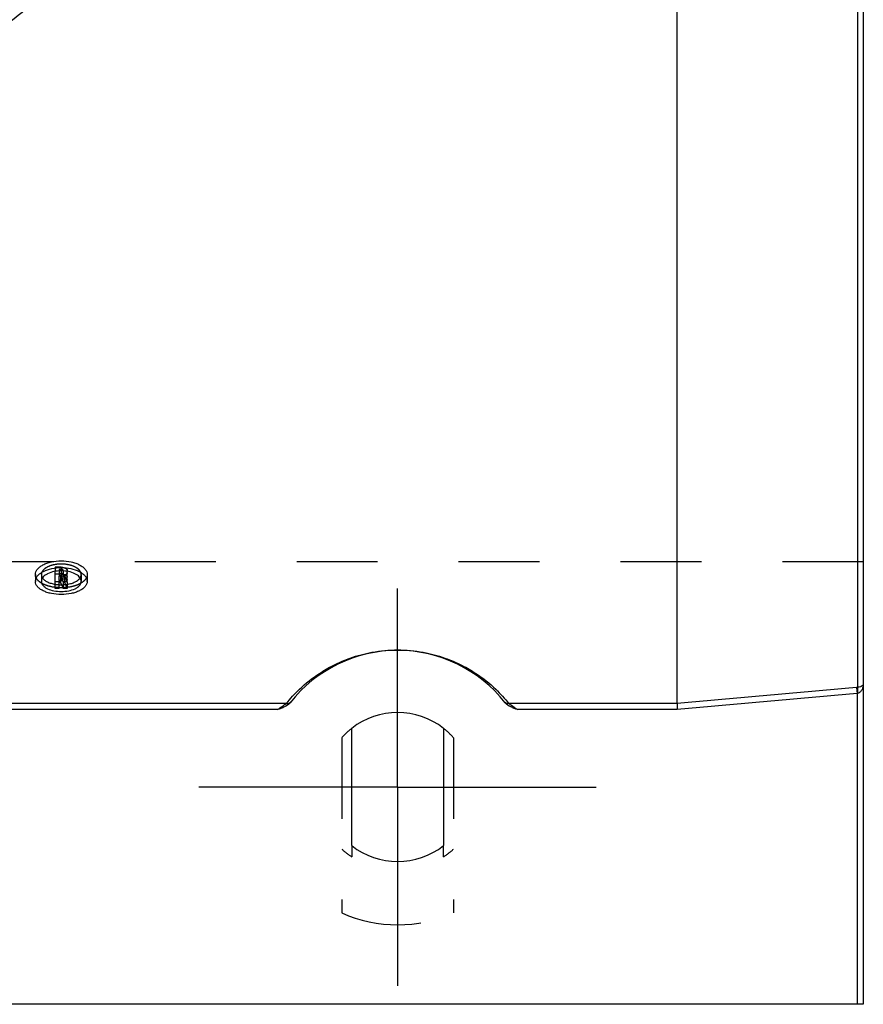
# Model space of a CAD drawing. Header units: millimetres. Extents: x 397 to 603, y 380 to 620.
# Tile 4 of 10: x 530 to 598, y 385 to 464. Entities that reach past the tile are written whole.
import ezdxf

# ---------------------------------------------------------------- set-up
doc = ezdxf.new("R2010")
doc.units = ezdxf.units.MM
doc.header["$LTSCALE"] = 65.185185
doc.linetypes.add('CENTER', pattern=[0.6, 0.375, -0.075, 0.075, -0.075])
doc.linetypes.add('HIDDEN', pattern=[0.2, 0.1, -0.1])
for name, color, linetype in [('FASEN', 7, 'CONTINUOUS'), ('FLAECHEN', 7, 'CONTINUOUS'), ('KOERPER', 7, 'CONTINUOUS'), ('KONST.EL_MIT_GEO', 7, 'CONTINUOUS')]:
    doc.layers.add(name, color=color, linetype=linetype)

msp = doc.modelspace()

# ---------------------------------------------------------------- linework, layer by layer
at = {"layer": 'FASEN', "color": 7, "linetype": 'Continuous'}
msp.add_circle((500, 500), 41.605, dxfattribs=at)
at = {"layer": 'FLAECHEN', "color": 8, "linetype": 'HIDDEN'}
msp.add_line((597.5, 420.627), (402.5, 420.627), dxfattribs=at)
at = {"layer": 'KOERPER', "color": 7, "linetype": 'Continuous'}
for p, q in [((556.3, 397.777), (556.3, 407.223)), ((563.7, 407.223), (563.7, 397.777))]:
    msp.add_line(p, q, dxfattribs=at)
at = {"layer": 'KOERPER', "color": 8, "linetype": 'HIDDEN'}
for p, q in [((555.5, 406.469), (555.5, 392.358)), ((564.5, 406.469), (564.5, 392.358)), ((556.3, 397.777), (556.3, 396.881)), ((563.7, 396.881), (563.7, 397.777))]:
    msp.add_line(p, q, dxfattribs=at)
at = {"layer": 'KOERPER', "color": 7, "linetype": 'Continuous'}
for start, end in [(51.92688, 128.07312), (231.92688, 308.07312)]:
    msp.add_arc((560, 402.5), 6, start, end, dxfattribs=at)
at = {"layer": 'KOERPER', "color": 8, "linetype": 'HIDDEN'}
for radius, start, end in [(6, 128.07312, 138.59038), (6, 41.40962, 51.92688), (6.728, 228.02144, 236.63673), (6.728, 303.36327, 311.97856)]:
    msp.add_arc((560, 402.5), radius, start, end, dxfattribs=at)
at = {"layer": 'KONST.EL_MIT_GEO', "color": 7, "linetype": 'Continuous'}
for p, q in [((597.5, 615), (597.5, 385)), ((597.044, 589.469), (597.044, 410.531)), ((582.5, 409.214), (582.5, 492.69)), ((530.827, 419.611), (530.827, 419.089)), ((532.43, 418.489), (532.43, 419.871)), ((532.913, 419.655), (532.43, 419.655)), ((532.913, 419.485), (532.751, 419.485)), ((532.751, 419.136), (532.751, 419.485)), ((532.913, 419.911), (532.913, 419.655)), ((532.913, 419.485), (532.913, 419.136)), ((533.393, 419.219), (533.393, 419.871)), ((535, 419.611), (535, 419.089)), ((530.827, 419.066), (530.827, 419.089)), ((531.31, 419.089), (531.309, 419.066)), ((532.913, 419.136), (532.751, 419.136)), ((532.851, 418.97), (532.751, 418.97)), ((532.751, 418.489), (532.751, 418.97)), ((533.072, 419.219), (533.072, 419.402)), ((533.387, 419.033), (533.387, 418.489)), ((534.517, 419.066), (534.516, 419.089)), ((535, 419.089), (535, 419.066)), ((532.751, 418.489), (532.43, 418.489)), ((533.387, 418.489), (533.058, 418.489)), ((596.956, 410.524), (597, 410.043)), ((597, 410.043), (597, 385)), ((551.03, 409.214), (448.97, 409.214)), ((582.5, 409.214), (568.97, 409.214)), ((550.334, 408.731), (449.666, 408.731)), ((582.522, 408.731), (569.666, 408.731)), ((597.5, 385), (402.5, 385))]:
    msp.add_line(p, q, dxfattribs=at)
at = {"layer": 'KONST.EL_MIT_GEO', "color": 8, "linetype": 'HIDDEN'}
for p, q in [((531.309, 419.611), (531.309, 419.066)), ((532.913, 420.2), (532.43, 420.2)), ((532.43, 420.2), (532.43, 419.871)), ((532.913, 420.031), (532.751, 420.031)), ((532.751, 420.031), (532.751, 419.485)), ((532.913, 419.681), (532.751, 419.681)), ((532.851, 419.515), (532.751, 419.515)), ((532.851, 419.515), (532.851, 418.97)), ((532.913, 420.2), (532.913, 419.911)), ((532.913, 419.655), (532.913, 419.485)), ((533.072, 419.947), (533.072, 419.402)), ((533.163, 419.551), (533.163, 419.006)), ((533.393, 419.947), (533.393, 419.871)), ((534.517, 419.611), (534.517, 419.066)), ((530.827, 419.089), (530.827, 419.066)), ((532.751, 419.033), (532.43, 419.033)), ((532.751, 419.136), (532.751, 418.97)), ((533.387, 419.033), (533.058, 419.033)), ((533.058, 419.033), (533.058, 418.489)), ((535, 419.089), (535, 419.066))]:
    msp.add_line(p, q, dxfattribs=at)
at = {"layer": 'KONST.EL_MIT_GEO', "color": 2, "linetype": 'CENTER'}
for q in [(560, 418.5), (544, 402.5), (576, 402.5), (560, 386.5)]:
    msp.add_line((560, 402.5), q, dxfattribs=at)
at = {"layer": 'KONST.EL_MIT_GEO', "color": 7, "linetype": 'Continuous'}
for centre, radius, start, end in [((531.395, 419.066), 0.569, 173.70839, 177.62436), ((531.389, 419.066), 0.563, 180.0085, 181.54746), ((531.743, 419.066), 0.433, 180.01604, 185.33004), ((531.748, 419.065), 0.438, 172.72708, 176.91028), ((532.913, 421.958), 3.169, 267.06745, 270.26704), ((534.079, 419.065), 0.438, 3.08969, 7.27289), ((534.084, 419.066), 0.433, 354.66992, 359.98396), ((534.431, 419.066), 0.569, 2.37565, 6.29161), ((534.437, 419.066), 0.563, 358.45254, 359.9915), ((560, 402.5), 11, 38.1081, 141.8919), ((597.292, 406.827), 3.713, 93.83175, 95.18107), ((597.17, 409.109), 0.95, 97.62399, 100.28482)]:
    msp.add_arc(centre, radius, start, end, dxfattribs=at)
at = {"layer": 'KONST.EL_MIT_GEO', "color": 8, "linetype": 'HIDDEN'}
for centre, radius, start, end in [((532.901, 421.788), 2.998, 260.96531, 267.1333), ((560, 402.5), 11.096, 246.07335, 293.92665)]:
    msp.add_arc(centre, radius, start, end, dxfattribs=at)
for centre, start_param, end_param in [((534.342, 500), -3.704931, -3.694934), ((534.671, 500), -3.705682, -3.696681)]:
    msp.add_ellipse(centre, major_axis=(-9.839, 93.98), ratio=0.195472, start_param=start_param, end_param=end_param, dxfattribs=at)
at = {"layer": 'KONST.EL_MIT_GEO', "color": 7, "linetype": 'Continuous'}
for centre, major_axis, start_param, end_param in [((534.342, 500), (-9.903, 94.59), -3.704468, -3.694536), ((534.671, 500), (-9.903, 94.59), -3.705215, -3.694536), ((534.671, 500), (-9.839, 93.98), -3.696681, -3.694934)]:
    msp.add_ellipse(centre, major_axis=major_axis, ratio=0.195472, start_param=start_param, end_param=end_param, dxfattribs=at)
for points, knots in [([(540.909, 477.743), (539.813, 475.858), (537.35, 472.25), (532.93, 467.43), (527.88, 463.278), (524.158, 461.001), (522.226, 459.995)], [0, 0, 0, 0, 0.250691, 0.500195, 0.749587, 1, 1, 1, 1]), ([(536.372, 476.967), (535.521, 475.598), (533.67, 472.958), (530.475, 469.337), (526.901, 466.097), (524.291, 464.215), (522.937, 463.35)], [0, 0, 0, 0, 0.25083, 0.500546, 0.749967, 1, 1, 1, 1]), ([(530.827, 419.611), (530.827, 419.683), (530.857, 419.835), (530.983, 420.044), (531.182, 420.235), (531.443, 420.401), (531.76, 420.537), (532.25, 420.676), (532.913, 420.743), (533.577, 420.676), (534.067, 420.537), (534.383, 420.401), (534.645, 420.235), (534.843, 420.044), (534.97, 419.835), (535, 419.683), (535, 419.611)], [0, 0, 0, 0, 0.042193, 0.088552, 0.14151, 0.201909, 0.269391, 0.342794, 0.5, 0.657206, 0.730609, 0.798091, 0.85849, 0.911448, 0.957807, 1, 1, 1, 1]), ([(530.83, 419.128), (530.838, 419.198), (530.882, 419.344), (531.021, 419.541), (531.224, 419.72), (531.59, 419.938), (532.162, 420.122), (532.913, 420.196), (533.665, 420.122), (534.236, 419.938), (534.602, 419.72), (534.806, 419.541), (534.944, 419.344), (534.989, 419.198), (534.997, 419.128)], [0, 0, 0, 0, 0.042454, 0.089627, 0.14339, 0.204256, 0.344453, 0.5, 0.655547, 0.795744, 0.85661, 0.910373, 0.957546, 1, 1, 1, 1]), ([(534.514, 419.121), (534.507, 419.175), (534.471, 419.286), (534.363, 419.436), (534.206, 419.571), (533.925, 419.736), (533.488, 419.874), (532.913, 419.93), (532.339, 419.874), (531.902, 419.736), (531.621, 419.571), (531.464, 419.436), (531.356, 419.286), (531.32, 419.175), (531.313, 419.121)], [0, 0, 0, 0, 0.0425, 0.089755, 0.143584, 0.204481, 0.344622, 0.5, 0.655378, 0.795519, 0.856416, 0.910245, 0.9575, 1, 1, 1, 1]), ([(532.913, 419.655), (532.975, 419.655), (533.092, 419.643), (533.227, 419.599), (533.311, 419.546), (533.357, 419.502), (533.386, 419.454), (533.393, 419.418), (533.393, 419.402)], [0, 0, 0, 0, 0.314572, 0.595542, 0.716168, 0.822007, 0.914932, 1, 1, 1, 1]), ([(533.072, 419.402), (533.072, 419.413), (533.06, 419.439), (533.023, 419.465), (532.972, 419.481), (532.934, 419.485), (532.913, 419.485)], [0, 0, 0, 0, 0.176068, 0.402043, 0.684091, 1, 1, 1, 1]), ([(535, 419.051), (534.998, 418.98), (534.964, 418.831), (534.834, 418.628), (534.634, 418.448), (534.372, 418.292), (534.057, 418.166), (533.57, 418.039), (532.913, 417.978), (532.257, 418.039), (531.77, 418.166), (531.455, 418.292), (531.192, 418.448), (530.992, 418.628), (530.862, 418.831), (530.829, 418.98), (530.827, 419.051)], [0, 0, 0, 0, 0.042187, 0.088315, 0.140985, 0.201182, 0.268625, 0.342159, 0.5, 0.657841, 0.731375, 0.798818, 0.859015, 0.911685, 0.957813, 1, 1, 1, 1]), ([(531.311, 419.026), (531.316, 418.972), (531.349, 418.86), (531.454, 418.71), (531.611, 418.576), (531.893, 418.414), (532.334, 418.28), (532.913, 418.227), (533.492, 418.28), (533.934, 418.414), (534.216, 418.576), (534.372, 418.71), (534.478, 418.86), (534.51, 418.972), (534.515, 419.026)], [0, 0, 0, 0, 0.042306, 0.088972, 0.14221, 0.202763, 0.343256, 0.5, 0.656744, 0.797237, 0.857789, 0.911028, 0.957694, 1, 1, 1, 1]), ([(531.398, 419.34), (531.442, 419.274), (531.564, 419.15), (531.802, 419.006), (532.098, 418.894), (532.315, 418.845), (532.43, 418.827)], [0, 0, 0, 0, 0.200218, 0.43538, 0.704298, 1, 1, 1, 1]), ([(532.913, 419.136), (532.934, 419.136), (532.972, 419.14), (533.023, 419.157), (533.06, 419.182), (533.072, 419.208), (533.072, 419.219)], [0, 0, 0, 0, 0.316555, 0.59892, 0.82464, 1, 1, 1, 1]), ([(533.393, 419.219), (533.393, 419.197), (533.38, 419.15), (533.33, 419.091), (533.256, 419.041), (533.196, 419.017), (533.163, 419.006)], [0, 0, 0, 0, 0.196029, 0.420746, 0.688682, 1, 1, 1, 1]), ([(533.387, 418.826), (533.503, 418.844), (533.722, 418.892), (534.02, 419.004), (534.261, 419.149), (534.385, 419.274), (534.429, 419.34)], [0, 0, 0, 0, 0.29577, 0.5648, 0.799967, 1, 1, 1, 1]), ([(551.03, 409.214), (551.358, 409.624), (552.176, 410.517), (553.461, 411.539), (554.856, 412.351), (556.268, 412.957), (558.012, 413.422), (560, 413.603), (561.988, 413.422), (563.732, 412.957), (565.144, 412.351), (566.539, 411.539), (567.824, 410.517), (568.642, 409.624), (568.97, 409.214)], [0, 0, 0, 0, 0.076531, 0.175959, 0.237951, 0.311393, 0.399209, 0.500001, 0.600792, 0.688608, 0.76205, 0.824041, 0.923469, 1, 1, 1, 1]), ([(597.5, 410.815), (597.5, 410.738), (597.485, 410.584), (597.427, 410.398), (597.35, 410.26), (597.273, 410.164), (597.171, 410.085), (597.087, 410.056), (597.044, 410.05)], [0, 0, 0, 0, 0.238464, 0.479707, 0.603186, 0.729946, 0.861808, 1, 1, 1, 1]), ([(597.5, 410.815), (597.5, 410.785), (597.481, 410.719), (597.398, 410.632), (597.249, 410.557), (597.121, 410.535), (597.044, 410.531)], [0, 0, 0, 0, 0.150785, 0.33764, 0.602734, 1, 1, 1, 1]), ([(597.044, 410.531), (597.038, 410.509), (597.034, 410.449), (597.031, 410.341), (597.035, 410.204), (597.04, 410.103), (597.044, 410.05)], [0, 0, 0, 0, 0.141988, 0.372655, 0.668845, 1, 1, 1, 1]), ([(551.345, 409.289), (551.226, 409.137), (550.965, 408.979), (550.608, 408.833), (550.425, 408.766), (550.334, 408.731)], [0, 0, 0, 0, 0.497841, 0.748902, 1, 1, 1, 1]), ([(550.334, 408.731), (550.398, 408.78), (550.624, 408.95), (550.859, 409.107), (551.03, 409.214)], [0, 0, 0, 0, 0.282995, 1, 1, 1, 1]), ([(551.03, 409.214), (551.104, 409.21), (551.254, 409.235), (551.375, 409.328), (551.42, 409.384)], [0, 0, 0, 0, 0.505108, 1, 1, 1, 1]), ([(568.97, 409.214), (568.896, 409.21), (568.746, 409.235), (568.625, 409.328), (568.58, 409.384)], [0, 0, 0, 0, 0.505108, 1, 1, 1, 1]), ([(569.666, 408.731), (569.575, 408.766), (569.392, 408.833), (569.035, 408.979), (568.774, 409.137), (568.655, 409.289)], [0, 0, 0, 0, 0.251098, 0.50216, 1, 1, 1, 1]), ([(568.97, 409.214), (569.015, 409.186), (569.254, 409.034), (569.485, 408.871), (569.666, 408.731)], [0, 0, 0, 0, 0.191081, 1, 1, 1, 1]), ([(582.5, 409.214), (582.5, 409.205), (582.502, 409.182), (582.504, 409.123), (582.509, 409.025), (582.515, 408.886), (582.519, 408.785), (582.522, 408.731)], [0, 0, 0, 0, 0.0571, 0.139372, 0.370025, 0.667416, 1, 1, 1, 1])]:
    msp.add_open_spline(points, degree=3, knots=knots, dxfattribs=at)
at = {"layer": 'KONST.EL_MIT_GEO', "color": 8, "linetype": 'HIDDEN'}
for points, knots in [([(534.517, 419.611), (534.517, 419.666), (534.494, 419.783), (534.396, 419.943), (534.244, 420.089), (533.961, 420.267), (533.51, 420.417), (532.913, 420.477), (532.316, 420.417), (531.865, 420.267), (531.582, 420.089), (531.43, 419.943), (531.333, 419.783), (531.309, 419.666), (531.309, 419.611)], [0, 0, 0, 0, 0.042221, 0.088563, 0.141499, 0.201898, 0.342576, 0.5, 0.657424, 0.798102, 0.858501, 0.911437, 0.957779, 1, 1, 1, 1]), ([(535, 419.611), (535, 419.539), (534.97, 419.389), (534.843, 419.183), (534.644, 419), (534.382, 418.842), (534.066, 418.713), (533.575, 418.584), (532.913, 418.522), (532.251, 418.584), (531.761, 418.713), (531.444, 418.842), (531.182, 419), (530.983, 419.183), (530.856, 419.389), (530.827, 419.539), (530.827, 419.611)], [0, 0, 0, 0, 0.042203, 0.088166, 0.140641, 0.200712, 0.268138, 0.341763, 0.5, 0.658237, 0.731862, 0.799288, 0.859359, 0.911834, 0.957797, 1, 1, 1, 1]), ([(531.309, 419.611), (531.309, 419.564), (531.326, 419.468), (531.37, 419.381), (531.398, 419.34)], [0, 0, 0, 0, 0.48402, 1, 1, 1, 1]), ([(532.913, 420.2), (532.975, 420.2), (533.092, 420.189), (533.227, 420.144), (533.311, 420.091), (533.357, 420.047), (533.386, 419.999), (533.393, 419.964), (533.393, 419.947)], [0, 0, 0, 0, 0.314503, 0.595433, 0.71606, 0.821919, 0.914881, 1, 1, 1, 1]), ([(533.072, 419.947), (533.072, 419.958), (533.062, 419.98), (533.035, 420.002), (532.986, 420.025), (532.943, 420.031), (532.913, 420.031)], [0, 0, 0, 0, 0.176206, 0.34066, 0.538168, 1, 1, 1, 1]), ([(532.913, 419.681), (532.934, 419.681), (532.972, 419.685), (533.023, 419.702), (533.06, 419.727), (533.072, 419.753), (533.072, 419.764)], [0, 0, 0, 0, 0.31649, 0.598817, 0.824554, 1, 1, 1, 1]), ([(533.393, 419.764), (533.393, 419.742), (533.38, 419.696), (533.33, 419.636), (533.256, 419.586), (533.196, 419.562), (533.163, 419.551)], [0, 0, 0, 0, 0.196107, 0.420854, 0.68876, 1, 1, 1, 1]), ([(534.429, 419.34), (534.457, 419.381), (534.501, 419.468), (534.517, 419.564), (534.517, 419.611)], [0, 0, 0, 0, 0.51598, 1, 1, 1, 1]), ([(532.928, 418.79), (532.967, 418.79), (533.12, 418.793), (533.274, 418.808), (533.387, 418.826)], [0, 0, 0, 0, 0.252755, 1, 1, 1, 1])]:
    msp.add_open_spline(points, degree=3, knots=knots, dxfattribs=at)
at = {"layer": 'KONST.EL_MIT_GEO', "color": 7, "linetype": 'Continuous'}
for points in [[(596.956, 410.524), (592.138, 410.087), (587.319, 409.651), (582.5, 409.214)], [(597, 410.043), (592.174, 409.606), (587.348, 409.168), (582.522, 408.731)]]:
    msp.add_open_spline(points, degree=3, dxfattribs=at)

doc.saveas('drawing.dxf')
